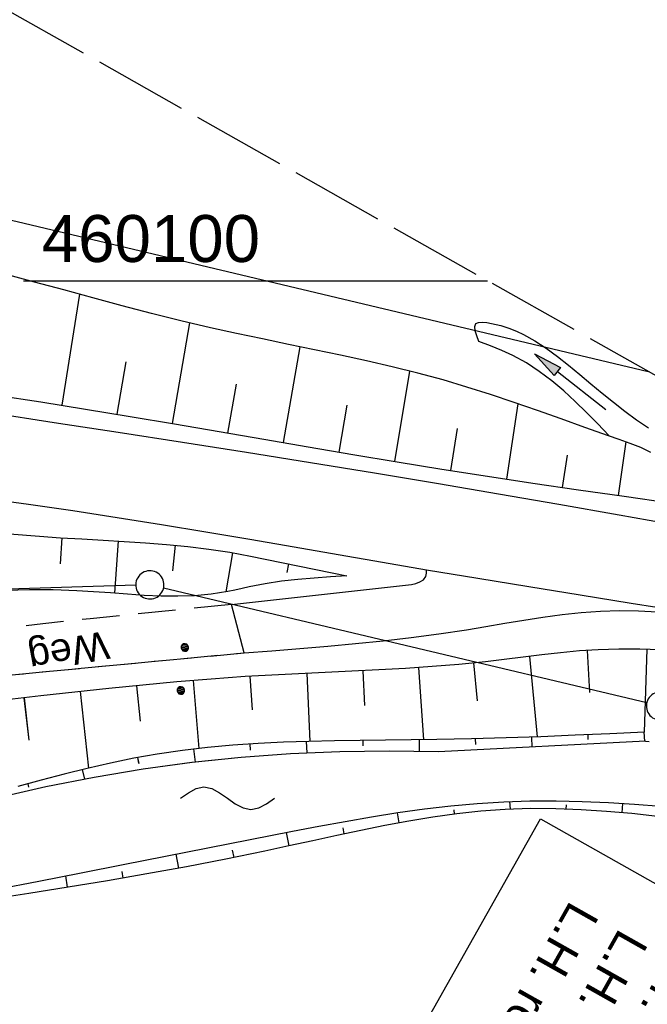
# Model space of a CAD drawing. Extents: x 509054 to 510017, y 459212 to 460305.
# Tile 61 of 63: x 509847 to 509880, y 460061 to 460114. Entities that reach past the tile are written whole.
import ezdxf

# ---------------------------------------------------------------- set-up
doc = ezdxf.new("R2010")
doc.units = 0
doc.header["$LTSCALE"] = 10
doc.header["$MEASUREMENT"] = 0
for name, pattern in [('AUSGEZOGEN', [0]), ('LT00', [0]), ('LT11', [0.3, 0.2, -0.1]), ('LT14', [0.6, 0.5, -0.1]), ('PUNKTX2_STR', [0.6, 0.1, -0.5])]:
    doc.linetypes.add(name, pattern=pattern)
doc.layers.get('0').update_dxf_attribs({"linetype": 'LT00'})
for name, color, linetype in [('--EK_FBR', 1, 'LT00'), ('--WASSER_GRENZE', 180, 'PUNKTX2_STR'), ('--WASSER_NUTZUNG', 180, 'Continuous'), ('BW_TEXT_A', 20, 'AUSGEZOGEN'), ('DFK_GZPKT', 250, 'LT00'), ('DFK_KATASTER', 250, 'LT00'), ('DFK_NUTZUNG', 250, 'LT00'), ('FELDWEG_TEXT', 250, 'Continuous'), ('PFEIL', 140, 'AUSGEZOGEN'), ('V109_AFBR_BAB', 250, 'LT00'), ('V109_BOESCH', 250, 'LT00'), ('V109_BOSCHUNG', 250, 'LT00'), ('V109_FELDWEG', 250, 'LT11'), ('V109_GRABEN', 250, 'LT00'), ('V110_AFBR_BAB', 250, 'LT00'), ('V110_BOESCH', 250, 'LT00'), ('V110_BOSCHUNG', 250, 'LT00'), ('V110_FELDWEG', 250, 'LT11'), ('V110_GRABEN', 250, 'LT00'), ('V110_RASTER', 250, 'LT00')]:
    doc.layers.add(name, color=color, linetype=linetype)
doc.layers.add('-BLATT_110-RAND', color=7, linetype='LT14', plot=False)
doc.styles.add('Beschrift', font='ARIAL.TTF')
doc.styles.get("Standard").update_dxf_attribs({"font": 'ARIAL.TTF'})

# ---------------------------------------------------------------- blocks, each defined once
blk = doc.blocks.new('SYMB7010')
at = {"color": 0, "linetype": 'ByBlock'}
for points in [[(-0.031408, 0.499213), (-0.093728, 0.49134), (-0.15457, 0.475719), (-0.212975, 0.452595), (-0.268021, 0.422333), (-0.31884, 0.385411), (-0.36463, 0.342411), (-0.40467, 0.29401), (-0.438329, 0.240973), (-0.465074, 0.184136), (-0.484486, 0.124395), (-0.496256, 0.062692), (-0.5002, 0)], [(0.5002, 0), (0.496256, 0.062692), (0.484485, 0.124395), (0.465074, 0.184136), (0.438329, 0.240973), (0.40467, 0.29401), (0.36463, 0.342411), (0.31884, 0.385411), (0.268021, 0.422333), (0.212975, 0.452595), (0.15457, 0.475719), (0.093728, 0.49134), (0.031408, 0.499213), (-0.031408, 0.499213)], [(-0.5002, 0), (-0.496256, -0.062692), (-0.484486, -0.124395), (-0.465075, -0.184136), (-0.438329, -0.240973), (-0.404671, -0.29401), (-0.36463, -0.342411), (-0.31884, -0.385411), (-0.268021, -0.422333), (-0.212975, -0.452595), (-0.154571, -0.475719), (-0.093728, -0.49134), (-0.031408, -0.499213), (0.031408, -0.499213)], [(0.031408, -0.499213), (0.093728, -0.491341), (0.15457, -0.475719), (0.212975, -0.452595), (0.268021, -0.422333), (0.31884, -0.385411), (0.36463, -0.342411), (0.404671, -0.294011), (0.438329, -0.240974), (0.465075, -0.184136), (0.484486, -0.124395), (0.496256, -0.062692), (0.500201, 0)]]:
    blk.add_lwpolyline(points, dxfattribs=at)
blk = doc.blocks.new('SYMB7112')
at = {"color": 0, "linetype": 'ByBlock'}
for p, q in [((-0.13, 0.012919), (-0.13, -0.012919)), ((-0.125, -0.017105), (-0.125, 0.017105)), ((-0.12, 0.019164), (-0.12, -0.019164)), ((-0.115, -0.019796), (-0.115, 0.019796)), ((-0.11, 0.019164), (-0.11, -0.019164)), ((-0.105, -0.017105), (-0.105, 0.017105)), ((-0.1, 0.012919), (-0.1, -0.012919)), ((-0.095, -0.000126), (-0.095, 0.000146)), ((0.1, 0.012919), (0.1, -0.012919)), ((0.105, -0.017105), (0.105, 0.017105)), ((0.11, 0.019164), (0.11, -0.019164)), ((0.115, -0.019796), (0.115, 0.019796)), ((0.12, 0.019164), (0.12, -0.019164)), ((0.125, -0.017105), (0.125, 0.017105)), ((0.13, 0.012919), (0.13, -0.012919)), ((0.135, -0.000126), (0.135, 0.000146))]:
    blk.add_line(p, q, dxfattribs=at)
for points in [[(-0.095, 0), (-0.096981, 0.008678), (-0.10253, 0.015637), (-0.11055, 0.019499), (-0.11945, 0.019499), (-0.12747, 0.015637), (-0.133019, 0.008678), (-0.135, 0)], [(-0.135, 0), (-0.133019, -0.008678), (-0.12747, -0.015637), (-0.11945, -0.019499), (-0.11055, -0.019499), (-0.10253, -0.015637), (-0.096981, -0.008678), (-0.095, 0)], [(0.135, 0), (0.133019, 0.008678), (0.12747, 0.015637), (0.11945, 0.019499), (0.11055, 0.019499), (0.10253, 0.015637), (0.096981, 0.008678), (0.095, 0)], [(0.095, 0), (0.096981, -0.008678), (0.10253, -0.015637), (0.11055, -0.019499), (0.11945, -0.019499), (0.12747, -0.015637), (0.133019, -0.008678), (0.135, 0)]]:
    blk.add_lwpolyline(points, dxfattribs=at)
blk = doc.blocks.new('SYMB7251')
at = {"color": 0, "linetype": 'ByBlock'}
for points in [[(-0.25, 0), (-0.208333, 0.028889), (-0.166667, 0.051111), (-0.125, 0.06), (-0.083333, 0.051111), (-0.041667, 0.028889), (0, 0)], [(0, 0), (0.041667, -0.028889), (0.083333, -0.051111), (0.125, -0.06), (0.166667, -0.051111), (0.208333, -0.028889), (0.25, 0)]]:
    blk.add_lwpolyline(points, dxfattribs=at)
blk = doc.blocks.new('Pfreil3')
at = {"layer": 'PFEIL'}
blk.add_hatch(color=256, dxfattribs=at).paths.add_polyline_path([(-1.549, 0.273), (-1.549, -0.273), (0, 0)])
for p, q in [((-1.549, 0), (-4.831, 0)), ((-1.549, -0.273), (-1.549, 0.273)), ((-1.549, 0.273), (0, 0)), ((0, 0), (-1.549, -0.273))]:
    blk.add_line(p, q, dxfattribs=at)

msp = doc.modelspace()

# ---------------------------------------------------------------- linework, layer by layer
at = {"layer": '--EK_FBR'}
for points in [[(509881.88, 460086.951), (509878.675, 460087.519), (509875.469, 460088.082), (509872.262, 460088.638), (509869.053, 460089.184), (509865.646, 460089.75), (509862.237, 460090.305), (509858.826, 460090.849), (509855.414, 460091.384), (509852, 460091.913), (509848.585, 460092.437), (509845.169, 460092.958)], [(509881.88, 460086.951), (509878.675, 460087.519), (509875.469, 460088.082), (509872.262, 460088.638), (509869.053, 460089.184), (509865.646, 460089.75), (509862.237, 460090.305), (509858.826, 460090.849), (509855.414, 460091.384), (509852, 460091.913), (509848.585, 460092.437), (509845.169, 460092.958)], [(509822.081, 460090.342), (509824.153, 460090.24), (509826.225, 460090.13), (509828.296, 460090.01), (509830.366, 460089.875), (509833.997, 460089.597), (509837.623, 460089.263), (509841.243, 460088.873), (509844.857, 460088.427), (509847.222, 460088.104), (509849.584, 460087.759), (509851.943, 460087.395), (509854.3, 460087.017), (509856.655, 460086.627), (509859.009, 460086.228), (509861.362, 460085.824), (509863.715, 460085.417), (509866.068, 460085.012), (509868.422, 460084.611), (509871.147, 460084.156), (509873.872, 460083.709), (509876.599, 460083.268), (509879.327, 460082.833), (509882.055, 460082.401)], [(509822.081, 460090.342), (509824.153, 460090.24), (509826.225, 460090.13), (509828.296, 460090.01), (509830.366, 460089.875), (509833.997, 460089.597), (509837.623, 460089.263), (509841.243, 460088.873), (509844.857, 460088.427), (509847.222, 460088.104), (509849.584, 460087.759), (509851.943, 460087.395), (509854.3, 460087.017), (509856.655, 460086.627), (509859.009, 460086.228), (509861.362, 460085.824), (509863.715, 460085.417), (509866.068, 460085.012), (509868.422, 460084.611), (509871.147, 460084.156), (509873.872, 460083.709), (509876.599, 460083.268), (509879.327, 460082.833), (509882.055, 460082.401)], [(509858.701, 460080.182), (509858.031, 460082.749), (509867.624, 460083.829), (509867.847, 460083.872), (509868.067, 460083.955), (509868.253, 460084.078), (509868.376, 460084.244), (509868.417, 460084.42), (509868.422, 460084.611)], [(509858.701, 460080.182), (509860.186, 460080.295), (509861.67, 460080.412), (509863.154, 460080.536), (509864.637, 460080.673), (509866.118, 460080.824), (509867.599, 460080.995), (509869.077, 460081.19), (509870.554, 460081.411), (509871.572, 460081.58), (509872.589, 460081.755), (509873.606, 460081.927), (509874.623, 460082.086), (509875.641, 460082.225), (509876.66, 460082.334), (509877.68, 460082.404), (509878.691, 460082.429), (509879.704, 460082.414), (509880.718, 460082.365), (509881.733, 460082.29), (509882.749, 460082.195), (509883.766, 460082.086), (509884.783, 460081.971)]]:
    msp.add_lwpolyline(points, dxfattribs=at)
at = {"layer": '--WASSER_GRENZE', "ltscale": 0.2}
msp.add_line((509880.09, 460075.484), (509901.44, 460072.27), dxfattribs=at)
at = {"layer": '-BLATT_110-RAND'}
msp.add_lwpolyline([(509508.658, 460304.606), (509054.467, 459498.793), (509563.218, 459212.038), (510017.409, 460017.852), (509508.658, 460304.606)], dxfattribs=at)
at = {"layer": 'DFK_KATASTER'}
for p, q in [((509835.86, 460105.716), (509880.235, 460095.169)), ((509852.931, 460083.778), (509800.27, 460082.232)), ((509880.151, 460077.522), (509854.41, 460083.626))]:
    msp.add_line(p, q, dxfattribs=at)
at = {"layer": 'V109_AFBR_BAB'}
for points in [[(509881.88, 460086.951), (509878.675, 460087.519), (509875.469, 460088.082), (509872.262, 460088.638), (509869.053, 460089.184), (509865.646, 460089.75), (509862.237, 460090.305), (509858.826, 460090.849), (509855.414, 460091.384), (509852, 460091.913), (509848.585, 460092.437), (509845.169, 460092.958)], [(509822.081, 460090.342), (509824.153, 460090.24), (509826.225, 460090.13), (509828.296, 460090.01), (509830.366, 460089.875), (509833.997, 460089.597), (509837.623, 460089.263), (509841.243, 460088.873), (509844.857, 460088.427), (509847.222, 460088.104), (509849.584, 460087.759), (509851.943, 460087.395), (509854.3, 460087.017), (509856.655, 460086.627), (509859.009, 460086.228), (509861.362, 460085.824), (509863.715, 460085.417), (509866.068, 460085.012), (509868.422, 460084.611), (509871.147, 460084.156), (509873.872, 460083.709), (509876.599, 460083.268), (509879.327, 460082.833), (509882.055, 460082.401)], [(509858.701, 460080.182), (509858.03, 460082.749), (509867.624, 460083.829), (509867.847, 460083.872), (509868.067, 460083.955), (509868.253, 460084.078), (509868.376, 460084.245), (509868.417, 460084.42), (509868.422, 460084.611)], [(509858.701, 460080.182), (509860.186, 460080.295), (509861.67, 460080.412), (509863.154, 460080.536), (509864.637, 460080.673), (509866.118, 460080.824), (509867.599, 460080.995), (509869.077, 460081.19), (509870.554, 460081.411), (509871.572, 460081.58), (509872.589, 460081.755), (509873.606, 460081.927), (509874.623, 460082.086), (509875.641, 460082.225), (509876.659, 460082.334), (509877.68, 460082.404), (509878.691, 460082.429), (509879.704, 460082.414), (509880.718, 460082.365), (509881.733, 460082.29), (509882.749, 460082.195), (509883.766, 460082.086), (509884.783, 460081.971)]]:
    msp.add_lwpolyline(points, dxfattribs=at)
at = {"layer": 'V109_BOESCH'}
for points in [[(509880.376, 460090.856), (509879.829, 460091.111), (509879.265, 460091.338), (509878.689, 460091.548), (509878.109, 460091.749), (509876.845, 460092.193), (509875.588, 460092.639), (509874.335, 460093.082), (509873.084, 460093.517), (509871.831, 460093.938), (509870.574, 460094.339), (509869.31, 460094.715), (509867.954, 460095.084), (509866.589, 460095.424), (509865.216, 460095.74), (509863.836, 460096.04), (509862.453, 460096.33), (509861.067, 460096.614), (509859.68, 460096.9), (509858.294, 460097.194), (509856.91, 460097.501), (509855.339, 460097.872), (509853.773, 460098.264), (509852.21, 460098.671), (509850.65, 460099.088), (509849.093, 460099.511), (509847.536, 460099.934), (509845.98, 460100.353)], [(509845.493, 460093.91), (509847.874, 460093.545), (509850.251, 460093.166), (509852.627, 460092.774), (509855, 460092.373), (509857.373, 460091.967), (509859.745, 460091.558), (509862.117, 460091.151), (509864.489, 460090.748), (509866.863, 460090.353), (509869.239, 460089.969), (509871.663, 460089.591), (509874.089, 460089.226), (509876.517, 460088.87), (509878.946, 460088.522), (509881.375, 460088.179)], [(509846.208, 460086.517), (509847.797, 460086.389), (509848.927, 460086.314), (509850.058, 460086.249), (509851.189, 460086.186), (509852.319, 460086.12), (509853.449, 460086.045), (509854.576, 460085.956), (509855.699, 460085.846), (509856.819, 460085.709), (509857.934, 460085.54), (509859.044, 460085.333), (509864.171, 460084.275)], [(509864.171, 460084.275), (509863.299, 460084.222), (509862.427, 460084.162), (509861.559, 460084.087), (509860.693, 460083.99), (509859.833, 460083.862), (509858.978, 460083.698), (509858.594, 460083.611), (509858.211, 460083.522), (509857.827, 460083.44), (509856.949, 460083.3), (509856.066, 460083.22), (509855.176, 460083.192), (509854.283, 460083.203), (509853.386, 460083.243), (509852.486, 460083.303), (509851.586, 460083.371), (509850.684, 460083.438), (509849.784, 460083.492), (509848.528, 460083.534), (509847.274, 460083.536), (509846.023, 460083.505)], [(509880.887, 460080.343), (509879.778, 460080.377), (509878.671, 460080.38), (509877.565, 460080.346), (509876.563, 460080.279), (509875.562, 460080.186), (509874.561, 460080.073), (509873.561, 460079.95), (509872.56, 460079.825), (509871.558, 460079.708), (509870.139, 460079.565), (509868.718, 460079.449), (509867.296, 460079.353), (509865.873, 460079.272), (509864.449, 460079.201), (509863.025, 460079.136), (509861.601, 460079.069), (509860.178, 460078.997), (509858.755, 460078.914), (509856.939, 460078.786), (509855.124, 460078.635), (509853.311, 460078.465), (509851.499, 460078.281), (509849.687, 460078.086), (509847.876, 460077.885), (509846.066, 460077.681)]]:
    msp.add_lwpolyline(points, dxfattribs=at)
at = {"layer": 'V109_BOSCHUNG'}
for p, q in [((509849.008, 460093.366), (509849.949, 460099.279)), ((509854.896, 460092.391), (509855.81, 460097.758)), ((509860.799, 460091.377), (509861.689, 460096.487)), ((509851.948, 460092.886), (509852.415, 460095.69)), ((509866.736, 460090.374), (509867.535, 460095.191)), ((509857.843, 460091.886), (509858.296, 460094.491)), ((509863.766, 460090.87), (509864.192, 460093.371)), ((509872.692, 460089.435), (509873.305, 460093.441)), ((509869.717, 460089.894), (509870.07, 460092.139)), ((509878.645, 460088.565), (509879.054, 460091.416)), ((509875.668, 460088.994), (509875.924, 460090.711)), ((509848.998, 460086.31), (509848.898, 460084.919)), ((509851.993, 460086.139), (509851.792, 460083.356)), ((509855.034, 460085.913), (509854.885, 460084.553)), ((509858.08, 460085.515), (509857.736, 460083.423)), ((509861.066, 460084.916), (509860.974, 460084.464)), ((509864.009, 460084.308), (509864, 460084.265)), ((509876.982, 460080.311), (509877.096, 460078.069)), ((509880.153, 460080.369), (509880.015, 460075.953)), ((509870.918, 460079.64), (509871.116, 460077.625)), ((509873.905, 460079.993), (509874.309, 460075.708)), ((509865.025, 460079.229), (509865.123, 460077.372)), ((509867.984, 460079.397), (509868.256, 460075.547)), ((509855.99, 460078.709), (509856.285, 460075.093)), ((509859.016, 460078.93), (509859.127, 460077.136)), ((509862.037, 460079.09), (509862.211, 460075.465)), ((509849.969, 460078.117), (509850.417, 460074.04)), ((509852.969, 460078.431), (509853.158, 460076.548)), ((509846.977, 460077.784), (509847.235, 460075.536)), ((509862.016, 460075.46), (509862.035, 460074.848)), ((509865.021, 460075.513), (509865.024, 460075.227)), ((509868.02, 460075.544), (509868.027, 460074.93)), ((509871.016, 460075.601), (509871.023, 460075.304)), ((509874.01, 460075.696), (509874.03, 460075.165)), ((509877.006, 460075.818), (509877.017, 460075.57)), ((509880.003, 460075.952), (509880.024, 460075.48)), ((509856.005, 460075.06), (509856.09, 460074.354)), ((509859.01, 460075.327), (509859.032, 460074.99)), ((509853.028, 460074.604), (509853.085, 460074.279)), ((509850.083, 460073.959), (509850.2, 460073.452)), ((509847.173, 460073.203), (509847.22, 460073.024)), ((509869.918, 460071.594), (509869.891, 460071.821)), ((509872.886, 460071.854), (509872.865, 460072.266)), ((509875.863, 460071.861), (509875.868, 460072.077)), ((509878.837, 460071.666), (509878.88, 460072.164)), ((509866.97, 460071.129), (509866.875, 460071.665)), ((509864.037, 460070.538), (509863.972, 460070.854)), ((509861.109, 460069.896), (509860.955, 460070.618)), ((509855.218, 460068.707), (509855.078, 460069.464)), ((509858.169, 460069.276), (509858.092, 460069.661)), ((509849.298, 460067.691), (509849.198, 460068.299)), ((509852.26, 460068.182), (509852.2, 460068.531))]:
    msp.add_line(p, q, dxfattribs=at)
at = {"layer": 'V109_FELDWEG', "flags": 128}
for points in [[(509858.03, 460082.749), (509855.519, 460082.503), (509853.007, 460082.253), (509850.495, 460081.996), (509847.984, 460081.727), (509845.474, 460081.443), (509843.625, 460081.224), (509841.777, 460080.999), (509839.928, 460080.774), (509838.08, 460080.554), (509836.231, 460080.344), (509834.382, 460080.149), (509832.532, 460079.973), (509830.682, 460079.822), (509828.831, 460079.701), (509827.09, 460079.617), (509825.348, 460079.559), (509823.605, 460079.522), (509821.86, 460079.501), (509820.114, 460079.491), (509818.366, 460079.488), (509816.617, 460079.486), (509814.866, 460079.48), (509813.112, 460079.466), (509811.357, 460079.44), (509809.703, 460079.399), (509808.049, 460079.348), (509806.393, 460079.291), (509804.738, 460079.233), (509803.083, 460079.179), (509801.429, 460079.134), (509799.777, 460079.103), (509798.128, 460079.091), (509796.482, 460079.102), (509794.839, 460079.143), (509793.202, 460079.217), (509791.569, 460079.33), (509789.942, 460079.487), (509788.322, 460079.692), (509786.709, 460079.951), (509785.439, 460080.196), (509784.173, 460080.471), (509782.91, 460080.769), (509781.648, 460081.085), (509780.387, 460081.411), (509779.127, 460081.741), (509777.864, 460082.069), (509776.6, 460082.388), (509775.333, 460082.691), (509774.061, 460082.973), (509772.784, 460083.226), (509771.5, 460083.444), (509770.209, 460083.621), (509768.91, 460083.75), (509767.602, 460083.824), (509766.283, 460083.837), (509765.162, 460083.796), (509764.039, 460083.706), (509762.92, 460083.564), (509761.811, 460083.368), (509760.718, 460083.118), (509759.646, 460082.811), (509758.602, 460082.446), (509757.591, 460082.021), (509756.62, 460081.534), (509755.695, 460080.983), (509754.761, 460080.325), (509753.882, 460079.598), (509753.052, 460078.809), (509752.267, 460077.965), (509751.523, 460077.071), (509750.814, 460076.135), (509750.136, 460075.162), (509749.484, 460074.159), (509748.854, 460073.131), (509748.24, 460072.086), (509747.64, 460071.029), (509747.047, 460069.967), (509746.457, 460068.906), (509745.865, 460067.853), (509744.995, 460066.343), (509744.113, 460064.858), (509743.221, 460063.393), (509742.322, 460061.946), (509741.416, 460060.512), (509740.506, 460059.087), (509739.593, 460057.667), (509738.679, 460056.248), (509737.766, 460054.826), (509736.306, 460052.534), (509734.852, 460050.228), (509733.403, 460047.91), (509732.082, 460045.785)], [(509733.937, 460044.659), (509735.311, 460046.781), (509736.733, 460048.971), (509738.152, 460051.157), (509739.564, 460053.337), (509740.607, 460054.956), (509741.644, 460056.576), (509742.673, 460058.203), (509743.692, 460059.84), (509744.702, 460061.492), (509745.7, 460063.164), (509746.687, 460064.859), (509747.66, 460066.582), (509748.232, 460067.621), (509748.805, 460068.665), (509749.383, 460069.708), (509749.97, 460070.743), (509750.573, 460071.765), (509751.196, 460072.766), (509751.843, 460073.741), (509752.521, 460074.683), (509753.234, 460075.585), (509753.987, 460076.443), (509754.786, 460077.248), (509755.634, 460077.995), (509756.538, 460078.677), (509757.501, 460079.29), (509758.516, 460079.833), (509759.576, 460080.308), (509760.674, 460080.714), (509761.802, 460081.053), (509762.953, 460081.327), (509764.118, 460081.536), (509765.291, 460081.681), (509766.463, 460081.763), (509767.754, 460081.784), (509769.035, 460081.735), (509770.309, 460081.626), (509771.576, 460081.462), (509772.837, 460081.251), (509774.092, 460080.999), (509775.343, 460080.716), (509776.591, 460080.406), (509777.836, 460080.078), (509779.079, 460079.738), (509780.322, 460079.394), (509781.565, 460079.053), (509782.808, 460078.722), (509784.054, 460078.408), (509785.302, 460078.118), (509786.554, 460077.86), (509788.148, 460077.585), (509789.749, 460077.368), (509791.356, 460077.202), (509792.968, 460077.082), (509794.585, 460077.004), (509796.207, 460076.963), (509797.832, 460076.953), (509799.46, 460076.969), (509801.09, 460077.005), (509802.722, 460077.058), (509804.355, 460077.121), (509805.988, 460077.191), (509807.622, 460077.26), (509809.254, 460077.325), (509810.885, 460077.38), (509812.755, 460077.427), (509814.622, 460077.458), (509816.488, 460077.478), (509818.351, 460077.492), (509820.212, 460077.504), (509822.073, 460077.518), (509823.932, 460077.538), (509825.79, 460077.569), (509827.648, 460077.616), (509829.505, 460077.682), (509831.527, 460077.779), (509833.548, 460077.902), (509835.569, 460078.045), (509837.59, 460078.206), (509839.61, 460078.38), (509841.63, 460078.565), (509843.65, 460078.755), (509845.669, 460078.949), (509850.015, 460079.363), (509854.359, 460079.773), (509858.701, 460080.182)]]:
    msp.add_lwpolyline(points, dxfattribs=at)
at = {"layer": 'V109_GRABEN'}
for points in [[(509871.214, 460096.766), (509871.1, 460097.062), (509871.015, 460097.334), (509870.989, 460097.56), (509871.053, 460097.716), (509871.194, 460097.782), (509871.396, 460097.795), (509871.634, 460097.771), (509871.882, 460097.727), (509872.375, 460097.612), (509872.81, 460097.476), (509873.205, 460097.32), (509873.579, 460097.142), (509874.192, 460096.798), (509874.797, 460096.404), (509875.396, 460095.969), (509875.99, 460095.503), (509876.584, 460095.016), (509877.177, 460094.518), (509877.773, 460094.019), (509878.373, 460093.528), (509878.981, 460093.055), (509879.61, 460092.598), (509880.247, 460092.164)], [(509878.137, 460091.759), (509877.546, 460092.374), (509876.95, 460092.981), (509876.345, 460093.572), (509875.726, 460094.14), (509875.088, 460094.676), (509874.427, 460095.174), (509873.737, 460095.625), (509873.015, 460096.022), (509872.427, 460096.291), (509871.825, 460096.535), (509871.214, 460096.766)], [(509880.09, 460075.483), (509869.057, 460074.903), (509866.427, 460074.95), (509863.796, 460074.916), (509861.167, 460074.802), (509858.543, 460074.609), (509855.926, 460074.335), (509853.319, 460073.982), (509850.724, 460073.549), (509848.143, 460073.038), (509845.579, 460072.449), (509843.034, 460071.781), (509840.51, 460071.036), (509838.026, 460070.462), (509835.527, 460069.959), (509833.014, 460069.528), (509830.489, 460069.171), (509827.956, 460068.887), (509825.415, 460068.676), (509822.869, 460068.539)], [(509880.024, 460075.953), (509878.183, 460075.87), (509876.342, 460075.789), (509874.5, 460075.715), (509872.656, 460075.649), (509870.81, 460075.596), (509868.96, 460075.557), (509867.601, 460075.539), (509866.24, 460075.526), (509864.879, 460075.512), (509863.518, 460075.493), (509862.159, 460075.463), (509860.802, 460075.419), (509859.448, 460075.354), (509858.098, 460075.264), (509856.752, 460075.143), (509855.412, 460074.987), (509854.078, 460074.791), (509852.831, 460074.567), (509851.589, 460074.309), (509850.351, 460074.024), (509849.116, 460073.717), (509847.884, 460073.394), (509846.652, 460073.062)], [(509845.524, 460067.592), (509847.772, 460068.022), (509850.019, 460068.461), (509852.266, 460068.905), (509854.515, 460069.352), (509856.765, 460069.799), (509859.017, 460070.242), (509861.274, 460070.68), (509862.676, 460070.945), (509864.08, 460071.202), (509865.486, 460071.445), (509866.893, 460071.668), (509868.303, 460071.865), (509869.714, 460072.032), (509871.126, 460072.163), (509872.541, 460072.253), (509873.931, 460072.297), (509875.323, 460072.301), (509876.715, 460072.27), (509878.11, 460072.209), (509879.505, 460072.123), (509880.9, 460072.017)], [(509880.719, 460071.47), (509879.362, 460071.616), (509878.007, 460071.737), (509876.654, 460071.826), (509875.302, 460071.878), (509873.953, 460071.885), (509872.606, 460071.841), (509871.321, 460071.748), (509870.038, 460071.61), (509868.756, 460071.432), (509867.477, 460071.221), (509866.199, 460070.983), (509864.921, 460070.725), (509863.644, 460070.453), (509862.368, 460070.173), (509861.091, 460069.892), (509859.815, 460069.616), (509857.721, 460069.186), (509855.626, 460068.783), (509853.529, 460068.402), (509851.432, 460068.042), (509849.333, 460067.697), (509847.234, 460067.364), (509845.134, 460067.04)]]:
    msp.add_lwpolyline(points, dxfattribs=at)
at = {"layer": 'V110_AFBR_BAB'}
for points in [[(509881.88, 460086.951), (509878.675, 460087.519), (509875.469, 460088.082), (509872.262, 460088.638), (509869.053, 460089.184), (509865.646, 460089.75), (509862.237, 460090.305), (509858.826, 460090.849), (509855.414, 460091.384), (509852, 460091.913), (509848.585, 460092.437), (509845.169, 460092.958)], [(509822.081, 460090.342), (509824.153, 460090.24), (509826.225, 460090.13), (509828.296, 460090.01), (509830.366, 460089.875), (509833.997, 460089.597), (509837.623, 460089.263), (509841.243, 460088.873), (509844.857, 460088.427), (509847.222, 460088.104), (509849.584, 460087.759), (509851.943, 460087.395), (509854.3, 460087.017), (509856.655, 460086.627), (509859.009, 460086.228), (509861.362, 460085.824), (509863.715, 460085.417), (509866.068, 460085.012), (509868.422, 460084.611), (509871.147, 460084.156), (509873.872, 460083.709), (509876.599, 460083.268), (509879.327, 460082.833), (509882.055, 460082.401)], [(509858.701, 460080.182), (509858.031, 460082.749), (509867.624, 460083.829), (509867.847, 460083.872), (509868.067, 460083.955), (509868.253, 460084.078), (509868.376, 460084.244), (509868.417, 460084.42), (509868.422, 460084.611)], [(509858.701, 460080.182), (509860.186, 460080.295), (509861.67, 460080.412), (509863.154, 460080.536), (509864.637, 460080.673), (509866.118, 460080.824), (509867.599, 460080.995), (509869.077, 460081.19), (509870.554, 460081.411), (509871.572, 460081.58), (509872.589, 460081.755), (509873.606, 460081.927), (509874.623, 460082.086), (509875.641, 460082.225), (509876.66, 460082.334), (509877.68, 460082.404), (509878.691, 460082.429), (509879.704, 460082.414), (509880.718, 460082.365), (509881.733, 460082.29), (509882.749, 460082.195), (509883.766, 460082.086), (509884.783, 460081.971)]]:
    msp.add_lwpolyline(points, dxfattribs=at)
at = {"layer": 'V110_BOESCH'}
for points in [[(509880.376, 460090.856), (509879.829, 460091.111), (509879.265, 460091.338), (509878.689, 460091.548), (509878.109, 460091.749), (509876.845, 460092.193), (509875.588, 460092.639), (509874.335, 460093.082), (509873.084, 460093.517), (509871.831, 460093.938), (509870.574, 460094.339), (509869.31, 460094.715), (509867.954, 460095.084), (509866.589, 460095.424), (509865.216, 460095.74), (509863.836, 460096.04), (509862.453, 460096.33), (509861.067, 460096.614), (509859.68, 460096.9), (509858.294, 460097.194), (509856.91, 460097.501), (509855.339, 460097.872), (509853.773, 460098.264), (509852.21, 460098.671), (509850.65, 460099.088), (509849.093, 460099.511), (509847.536, 460099.934), (509845.98, 460100.353)], [(509845.493, 460093.91), (509847.874, 460093.545), (509850.251, 460093.166), (509852.627, 460092.774), (509855, 460092.373), (509857.373, 460091.967), (509859.745, 460091.558), (509862.117, 460091.151), (509864.489, 460090.748), (509866.863, 460090.353), (509869.239, 460089.969), (509871.663, 460089.591), (509874.089, 460089.226), (509876.517, 460088.87), (509878.946, 460088.522), (509881.375, 460088.179)], [(509846.208, 460086.517), (509847.797, 460086.389), (509848.927, 460086.314), (509850.058, 460086.249), (509851.189, 460086.186), (509852.319, 460086.12), (509853.449, 460086.045), (509854.576, 460085.956), (509855.7, 460085.846), (509856.819, 460085.709), (509857.935, 460085.54), (509859.044, 460085.333), (509864.171, 460084.275)], [(509864.171, 460084.275), (509863.299, 460084.222), (509862.427, 460084.162), (509861.559, 460084.087), (509860.693, 460083.99), (509859.833, 460083.862), (509858.978, 460083.698), (509858.594, 460083.611), (509858.211, 460083.522), (509857.827, 460083.44), (509856.949, 460083.3), (509856.066, 460083.22), (509855.177, 460083.192), (509854.283, 460083.203), (509853.386, 460083.243), (509852.487, 460083.303), (509851.586, 460083.371), (509850.684, 460083.438), (509849.784, 460083.492), (509848.528, 460083.533), (509847.274, 460083.536), (509846.023, 460083.505)], [(509880.887, 460080.343), (509879.778, 460080.377), (509878.671, 460080.38), (509877.565, 460080.346), (509876.563, 460080.279), (509875.562, 460080.186), (509874.561, 460080.073), (509873.561, 460079.95), (509872.56, 460079.825), (509871.558, 460079.708), (509870.139, 460079.565), (509868.718, 460079.449), (509867.296, 460079.353), (509865.873, 460079.272), (509864.449, 460079.201), (509863.025, 460079.136), (509861.601, 460079.069), (509860.178, 460078.997), (509858.755, 460078.914), (509856.939, 460078.786), (509855.124, 460078.635), (509853.311, 460078.465), (509851.499, 460078.281), (509849.687, 460078.086), (509847.876, 460077.885), (509846.066, 460077.681)]]:
    msp.add_lwpolyline(points, dxfattribs=at)
at = {"layer": 'V110_BOSCHUNG'}
for p, q in [((509849.008, 460093.366), (509849.949, 460099.279)), ((509854.896, 460092.391), (509855.81, 460097.758)), ((509860.799, 460091.377), (509861.689, 460096.487)), ((509851.948, 460092.886), (509852.415, 460095.69)), ((509866.736, 460090.374), (509867.535, 460095.191)), ((509857.843, 460091.886), (509858.296, 460094.491)), ((509863.766, 460090.87), (509864.192, 460093.371)), ((509872.692, 460089.435), (509873.305, 460093.441)), ((509869.717, 460089.894), (509870.07, 460092.139)), ((509878.645, 460088.565), (509879.054, 460091.416)), ((509875.668, 460088.994), (509875.924, 460090.711)), ((509848.998, 460086.31), (509848.898, 460084.919)), ((509851.993, 460086.139), (509851.792, 460083.356)), ((509855.034, 460085.913), (509854.885, 460084.553)), ((509858.08, 460085.515), (509857.736, 460083.423)), ((509861.066, 460084.916), (509860.974, 460084.464)), ((509864.009, 460084.308), (509864, 460084.265)), ((509876.982, 460080.311), (509877.097, 460078.069)), ((509880.153, 460080.369), (509880.015, 460075.953)), ((509870.918, 460079.64), (509871.116, 460077.625)), ((509873.905, 460079.993), (509874.309, 460075.708)), ((509865.025, 460079.229), (509865.123, 460077.372)), ((509867.984, 460079.397), (509868.256, 460075.547)), ((509855.991, 460078.709), (509856.285, 460075.093)), ((509859.016, 460078.93), (509859.127, 460077.136)), ((509862.037, 460079.09), (509862.211, 460075.465)), ((509849.969, 460078.117), (509850.417, 460074.04)), ((509852.969, 460078.431), (509853.159, 460076.548)), ((509846.978, 460077.784), (509847.236, 460075.536)), ((509862.016, 460075.459), (509862.035, 460074.848)), ((509865.021, 460075.513), (509865.024, 460075.227)), ((509868.02, 460075.544), (509868.027, 460074.93)), ((509871.016, 460075.601), (509871.023, 460075.304)), ((509874.01, 460075.696), (509874.03, 460075.165)), ((509877.006, 460075.818), (509877.017, 460075.57)), ((509880.003, 460075.952), (509880.024, 460075.48)), ((509856.005, 460075.06), (509856.09, 460074.354)), ((509859.01, 460075.327), (509859.032, 460074.99)), ((509853.029, 460074.604), (509853.086, 460074.279)), ((509850.083, 460073.959), (509850.2, 460073.452)), ((509847.174, 460073.203), (509847.22, 460073.024)), ((509869.918, 460071.594), (509869.891, 460071.821)), ((509872.886, 460071.854), (509872.865, 460072.266)), ((509875.863, 460071.861), (509875.868, 460072.077)), ((509878.837, 460071.666), (509878.881, 460072.164)), ((509866.97, 460071.129), (509866.875, 460071.665)), ((509864.037, 460070.538), (509863.972, 460070.854)), ((509861.109, 460069.896), (509860.955, 460070.618)), ((509855.218, 460068.707), (509855.078, 460069.464)), ((509858.169, 460069.276), (509858.092, 460069.661)), ((509849.298, 460067.691), (509849.198, 460068.299)), ((509852.26, 460068.182), (509852.2, 460068.531))]:
    msp.add_line(p, q, dxfattribs=at)
at = {"layer": 'V110_FELDWEG', "flags": 128}
for points in [[(509858.031, 460082.749), (509855.519, 460082.503), (509853.007, 460082.253), (509850.495, 460081.996), (509847.984, 460081.727), (509845.474, 460081.443), (509843.625, 460081.224), (509841.777, 460080.999), (509839.928, 460080.774), (509838.08, 460080.554), (509836.231, 460080.344), (509834.382, 460080.149), (509832.532, 460079.973), (509830.682, 460079.822), (509828.831, 460079.701), (509827.09, 460079.617), (509825.348, 460079.559), (509823.605, 460079.522), (509821.86, 460079.501), (509820.114, 460079.491), (509818.366, 460079.488), (509816.617, 460079.486), (509814.866, 460079.48), (509813.112, 460079.466), (509811.357, 460079.439), (509809.703, 460079.399), (509808.049, 460079.348), (509806.393, 460079.291), (509804.738, 460079.233), (509803.083, 460079.179), (509801.429, 460079.134), (509799.777, 460079.103), (509798.128, 460079.091), (509796.482, 460079.102), (509794.84, 460079.143), (509793.202, 460079.217), (509791.569, 460079.33), (509789.942, 460079.487), (509788.322, 460079.692), (509786.709, 460079.951), (509785.439, 460080.196), (509784.173, 460080.471), (509782.91, 460080.769), (509781.648, 460081.085), (509780.387, 460081.411), (509779.127, 460081.741), (509777.864, 460082.069), (509776.6, 460082.388), (509775.333, 460082.691), (509774.061, 460082.973), (509772.784, 460083.226), (509771.5, 460083.444), (509770.209, 460083.621), (509768.91, 460083.75), (509767.602, 460083.824), (509766.283, 460083.837), (509765.162, 460083.796), (509764.039, 460083.706), (509762.92, 460083.564), (509761.811, 460083.368), (509760.718, 460083.118), (509759.646, 460082.811), (509758.602, 460082.446), (509757.591, 460082.021), (509756.62, 460081.534), (509755.695, 460080.983), (509754.762, 460080.325), (509753.882, 460079.598), (509753.052, 460078.809), (509752.267, 460077.965), (509751.523, 460077.071), (509750.814, 460076.135), (509750.136, 460075.162), (509749.484, 460074.159), (509748.854, 460073.131), (509748.241, 460072.086), (509747.64, 460071.029), (509747.047, 460069.967), (509746.457, 460068.906), (509745.865, 460067.853), (509744.995, 460066.343), (509744.113, 460064.858), (509743.221, 460063.393), (509742.322, 460061.946), (509741.416, 460060.512), (509740.506, 460059.087), (509739.593, 460057.667), (509738.679, 460056.248), (509737.766, 460054.826), (509736.306, 460052.534), (509734.852, 460050.228), (509733.403, 460047.91), (509731.958, 460045.585), (509730.516, 460043.255), (509729.077, 460040.923), (509727.214, 460037.904), (509725.353, 460034.887), (509723.491, 460031.874), (509721.625, 460028.866), (509719.754, 460025.862), (509717.875, 460022.864), (509715.986, 460019.871), (509714.086, 460016.885), (509712.727, 460014.765), (509711.364, 460012.648), (509709.999, 460010.531), (509708.636, 460008.413), (509707.277, 460006.291), (509705.926, 460004.166), (509704.584, 460002.034), (509703.256, 459999.895), (509701.943, 459997.747), (509700.649, 459995.589), (509699.376, 459993.418), (509698.128, 459991.234), (509696.957, 459989.129), (509695.809, 459987.012), (509694.68, 459984.884), (509693.567, 459982.748), (509692.467, 459980.603), (509691.377, 459978.454), (509690.294, 459976.3), (509689.215, 459974.143), (509688.138, 459971.986), (509687.059, 459969.829), (509685.976, 459967.675), (509684.884, 459965.526), (509683.094, 459962.053), (509681.279, 459958.595), (509679.439, 459955.15), (509677.578, 459951.716), (509675.697, 459948.294), (509673.798, 459944.881), (509671.883, 459941.477), (509669.954, 459938.081), (509668.014, 459934.691), (509666.063, 459931.306), (509664.105, 459927.926), (509662.141, 459924.549), (509660.172, 459921.175), (509658.202, 459917.802), (509656.233, 459914.428), (509653.041, 459908.955), (509649.855, 459903.48), (509646.673, 459898.004), (509643.493, 459892.525), (509640.317, 459887.046), (509637.141, 459881.566), (509633.967, 459876.085), (509619.14, 459850.612), (509618.753, 459849.638), (509618.374, 459848.666), (509618.009, 459847.7), (509617.667, 459846.741), (509617.356, 459845.791), (509617.082, 459844.854), (509616.853, 459843.932), (509616.677, 459843.027), (509616.561, 459842.142), (509616.513, 459841.278), (509616.54, 459840.44), (509616.65, 459839.628), (509616.85, 459838.846), (509617.173, 459838.039), (509617.6, 459837.268), (509618.123, 459836.53), (509618.734, 459835.824), (509619.422, 459835.148), (509620.18, 459834.501), (509620.999, 459833.881), (509621.87, 459833.285), (509622.784, 459832.714), (509623.732, 459832.163), (509624.705, 459831.633), (509625.695, 459831.121), (509626.693, 459830.626), (509627.69, 459830.146), (509629.388, 459829.348), (509631.059, 459828.587), (509632.705, 459827.856), (509634.329, 459827.154), (509635.932, 459826.476), (509637.518, 459825.818), (509639.088, 459825.178), (509640.645, 459824.55), (509642.191, 459823.932), (509643.727, 459823.319), (509645.257, 459822.709), (509646.782, 459822.097), (509648.306, 459821.479), (509649.829, 459820.853), (509651.354, 459820.213), (509653.414, 459819.328), (509655.481, 459818.417), (509657.557, 459817.485), (509659.639, 459816.535), (509661.729, 459815.572), (509663.825, 459814.6), (509665.928, 459813.623), (509668.037, 459812.645), (509670.151, 459811.67), (509672.272, 459810.703), (509674.398, 459809.747), (509676.528, 459808.808), (509679.373, 459807.587), (509682.227, 459806.404), (509685.091, 459805.262), (509687.965, 459804.164), (509690.849, 459803.111), (509693.745, 459802.107), (509696.654, 459801.154), (509699.574, 459800.255), (509702.508, 459799.413), (509705.456, 459798.63), (509707.632, 459798.093), (509709.815, 459797.585), (509712.005, 459797.104), (509714.2, 459796.646), (509716.401, 459796.207), (509718.607, 459795.784), (509720.818, 459795.373), (509723.031, 459794.97), (509725.248, 459794.573), (509727.468, 459794.177), (509729.689, 459793.78), (509731.912, 459793.377), (509734.135, 459792.965), (509736.359, 459792.54), (509738.582, 459792.099), (509740.805, 459791.639), (509743.025, 459791.155), (509745.244, 459790.645), (509746.946, 459790.234), (509748.647, 459789.81), (509750.346, 459789.379), (509752.044, 459788.945), (509753.742, 459788.513), (509755.439, 459788.088), (509757.136, 459787.676), (509758.833, 459787.281), (509760.53, 459786.909), (509762.228, 459786.564), (509763.926, 459786.252), (509765.625, 459785.977), (509767.325, 459785.745), (509769.027, 459785.561), (509770.729, 459785.429), (509772.434, 459785.355), (509774.184, 459785.342), (509775.936, 459785.392), (509777.689, 459785.498), (509779.443, 459785.657), (509781.198, 459785.864), (509782.953, 459786.114), (509784.708, 459786.404), (509786.463, 459786.728), (509788.217, 459787.083), (509789.97, 459787.463), (509791.722, 459787.865), (509793.472, 459788.283), (509795.221, 459788.714), (509796.967, 459789.152), (509798.71, 459789.594), (509800.45, 459790.034), (509803.329, 459790.755), (509806.199, 459791.461), (509809.063, 459792.157), (509811.922, 459792.844), (509814.777, 459793.525), (509817.629, 459794.201), (509820.48, 459794.875)], [(509819.991, 459797.379), (509817.162, 459796.603), (509814.33, 459795.827), (509811.495, 459795.053), (509808.654, 459794.28), (509805.804, 459793.511), (509802.945, 459792.744), (509800.074, 459791.981), (509798.267, 459791.506), (509796.455, 459791.037), (509794.638, 459790.578), (509792.818, 459790.135), (509790.994, 459789.712), (509789.168, 459789.313), (509787.339, 459788.943), (509785.509, 459788.606), (509783.678, 459788.306), (509781.846, 459788.049), (509780.015, 459787.839), (509778.184, 459787.681), (509776.354, 459787.578), (509774.526, 459787.535), (509772.7, 459787.557), (509771.013, 459787.638), (509769.327, 459787.773), (509767.644, 459787.958), (509765.962, 459788.189), (509764.282, 459788.46), (509762.603, 459788.766), (509760.925, 459789.103), (509759.247, 459789.466), (509757.57, 459789.851), (509755.893, 459790.252), (509754.216, 459790.665), (509752.538, 459791.085), (509750.86, 459791.508), (509749.181, 459791.927), (509747.501, 459792.34), (509745.82, 459792.741), (509743.49, 459793.27), (509741.158, 459793.771), (509738.824, 459794.248), (509736.488, 459794.704), (509734.153, 459795.145), (509731.817, 459795.573), (509729.483, 459795.993), (509727.15, 459796.409), (509724.819, 459796.825), (509722.492, 459797.245), (509720.167, 459797.672), (509717.847, 459798.111), (509715.532, 459798.566), (509713.223, 459799.04), (509710.919, 459799.538), (509708.623, 459800.064), (509706.333, 459800.621), (509703.07, 459801.479), (509699.822, 459802.408), (509696.59, 459803.405), (509693.374, 459804.467), (509690.173, 459805.592), (509686.986, 459806.777), (509683.814, 459808.02), (509680.655, 459809.318), (509677.509, 459810.669), (509675.533, 459811.546), (509673.562, 459812.439), (509671.596, 459813.344), (509669.636, 459814.258), (509667.68, 459815.177), (509665.73, 459816.096), (509663.786, 459817.012), (509661.846, 459817.921), (509659.912, 459818.819), (509657.984, 459819.703), (509656.06, 459820.569), (509654.143, 459821.412), (509652.231, 459822.229), (509650.718, 459822.857), (509649.207, 459823.471), (509647.695, 459824.073), (509646.18, 459824.67), (509644.66, 459825.263), (509643.134, 459825.859), (509641.598, 459826.46), (509640.051, 459827.07), (509638.491, 459827.695), (509636.916, 459828.338), (509635.323, 459829.002), (509633.71, 459829.693), (509632.076, 459830.414), (509630.419, 459831.169), (509628.735, 459831.963), (509627.786, 459832.424), (509626.837, 459832.9), (509625.898, 459833.392), (509624.979, 459833.902), (509624.088, 459834.433), (509623.234, 459834.985), (509622.428, 459835.561), (509621.679, 459836.161), (509620.995, 459836.789), (509620.386, 459837.445), (509619.861, 459838.13), (509619.43, 459838.848), (509619.102, 459839.599), (509618.887, 459840.366), (509618.772, 459841.163), (509618.749, 459841.988), (509618.811, 459842.837), (509618.95, 459843.707), (509619.159, 459844.596), (509619.431, 459845.5), (509619.758, 459846.415), (509620.132, 459847.34), (509620.547, 459848.271), (509620.995, 459849.204), (509621.468, 459850.137), (509621.958, 459851.067), (509622.46, 459851.991), (509622.965, 459852.905), (509623.951, 459854.674), (509624.921, 459856.397), (509625.878, 459858.08), (509626.821, 459859.727), (509627.753, 459861.34), (509628.674, 459862.924), (509629.587, 459864.484), (509630.491, 459866.022), (509631.389, 459867.544), (509632.282, 459869.052), (509633.171, 459870.552), (509634.057, 459872.046), (509634.942, 459873.54), (509635.826, 459875.036), (509636.712, 459876.539), (509638.201, 459879.082), (509639.697, 459881.653), (509641.199, 459884.249), (509642.707, 459886.866), (509644.22, 459889.503), (509645.738, 459892.157), (509647.261, 459894.824), (509648.788, 459897.501), (509650.319, 459900.187), (509651.853, 459902.878), (509653.391, 459905.57), (509654.932, 459908.263), (509656.476, 459910.952), (509658.022, 459913.634), (509659.874, 459916.834), (509661.728, 459920.023), (509663.581, 459923.203), (509665.432, 459926.375), (509667.278, 459929.542), (509669.119, 459932.706), (509670.952, 459935.869), (509672.775, 459939.031), (509674.588, 459942.197), (509676.387, 459945.366), (509678.171, 459948.542), (509679.94, 459951.726), (509681.69, 459954.92), (509683.419, 459958.126), (509685.128, 459961.347), (509686.812, 459964.583), (509687.914, 459966.734), (509689.008, 459968.891), (509690.097, 459971.053), (509691.184, 459973.216), (509692.272, 459975.381), (509693.363, 459977.543), (509694.461, 459979.703), (509695.569, 459981.857), (509696.69, 459984.005), (509697.826, 459986.144), (509698.982, 459988.272), (509700.158, 459990.388), (509701.39, 459992.542), (509702.644, 459994.684), (509703.918, 459996.813), (509705.21, 459998.933), (509706.517, 460001.044), (509707.835, 460003.148), (509709.162, 460005.246), (509710.494, 460007.341), (509711.83, 460009.434), (509713.166, 460011.527), (509714.5, 460013.62), (509715.828, 460015.717), (509717.361, 460018.156), (509718.885, 460020.6), (509720.402, 460023.048), (509721.916, 460025.498), (509723.429, 460027.949), (509724.943, 460030.401), (509726.461, 460032.851), (509727.985, 460035.298), (509729.518, 460037.742), (509731.063, 460040.182), (509732.472, 460042.386), (509733.89, 460044.586), (509735.311, 460046.781), (509736.733, 460048.971), (509738.152, 460051.157), (509739.564, 460053.337), (509740.608, 460054.956), (509741.644, 460056.576), (509742.673, 460058.203), (509743.692, 460059.84), (509744.702, 460061.492), (509745.7, 460063.164), (509746.687, 460064.859), (509747.66, 460066.582), (509748.232, 460067.621), (509748.805, 460068.665), (509749.383, 460069.708), (509749.97, 460070.743), (509750.573, 460071.765), (509751.196, 460072.766), (509751.844, 460073.741), (509752.521, 460074.683), (509753.234, 460075.585), (509753.987, 460076.443), (509754.786, 460077.248), (509755.634, 460077.995), (509756.538, 460078.677), (509757.501, 460079.29), (509758.516, 460079.833), (509759.576, 460080.308), (509760.674, 460080.714), (509761.803, 460081.053), (509762.953, 460081.327), (509764.118, 460081.536), (509765.291, 460081.681), (509766.463, 460081.763), (509767.754, 460081.784), (509769.035, 460081.735), (509770.309, 460081.626), (509771.576, 460081.462), (509772.837, 460081.251), (509774.092, 460080.999), (509775.343, 460080.716), (509776.591, 460080.406), (509777.836, 460080.078), (509779.079, 460079.738), (509780.322, 460079.394), (509781.565, 460079.053), (509782.808, 460078.722), (509784.054, 460078.408), (509785.302, 460078.118), (509786.554, 460077.86), (509788.148, 460077.585), (509789.749, 460077.368), (509791.356, 460077.202), (509792.968, 460077.082), (509794.585, 460077.004), (509796.207, 460076.963), (509797.832, 460076.953), (509799.46, 460076.968), (509801.09, 460077.005), (509802.722, 460077.058), (509804.355, 460077.121), (509805.988, 460077.19), (509807.622, 460077.26), (509809.254, 460077.325), (509810.885, 460077.38), (509812.755, 460077.427), (509814.622, 460077.458), (509816.488, 460077.478), (509818.351, 460077.492), (509820.213, 460077.504), (509822.073, 460077.518), (509823.932, 460077.538), (509825.79, 460077.569), (509827.648, 460077.616), (509829.505, 460077.682), (509831.527, 460077.779), (509833.548, 460077.902), (509835.569, 460078.045), (509837.59, 460078.206), (509839.61, 460078.38), (509841.631, 460078.565), (509843.65, 460078.755), (509845.669, 460078.949), (509850.015, 460079.363), (509854.359, 460079.773), (509858.701, 460080.182)]]:
    msp.add_lwpolyline(points, dxfattribs=at)
at = {"layer": 'V110_GRABEN'}
for points in [[(509871.214, 460096.766), (509871.1, 460097.062), (509871.015, 460097.334), (509870.99, 460097.56), (509871.053, 460097.716), (509871.194, 460097.782), (509871.396, 460097.795), (509871.634, 460097.771), (509871.882, 460097.727), (509872.375, 460097.612), (509872.81, 460097.476), (509873.205, 460097.32), (509873.579, 460097.142), (509874.192, 460096.798), (509874.797, 460096.404), (509875.396, 460095.969), (509875.991, 460095.503), (509876.584, 460095.016), (509877.177, 460094.518), (509877.773, 460094.019), (509878.373, 460093.528), (509878.981, 460093.055), (509879.61, 460092.598), (509880.247, 460092.164)], [(509878.137, 460091.759), (509877.546, 460092.374), (509876.95, 460092.981), (509876.345, 460093.572), (509875.726, 460094.14), (509875.088, 460094.676), (509874.427, 460095.174), (509873.737, 460095.625), (509873.015, 460096.022), (509872.427, 460096.291), (509871.825, 460096.535), (509871.214, 460096.766)], [(509880.09, 460075.484), (509869.057, 460074.903), (509866.427, 460074.95), (509863.796, 460074.916), (509861.167, 460074.802), (509858.543, 460074.609), (509855.927, 460074.335), (509853.319, 460073.982), (509850.724, 460073.549), (509848.143, 460073.038), (509845.579, 460072.449), (509843.034, 460071.781), (509840.511, 460071.036), (509838.027, 460070.462), (509835.527, 460069.959), (509833.014, 460069.528), (509830.489, 460069.171), (509827.956, 460068.887), (509825.415, 460068.676), (509822.869, 460068.539)], [(509880.024, 460075.953), (509878.183, 460075.87), (509876.342, 460075.789), (509874.5, 460075.715), (509872.656, 460075.649), (509870.81, 460075.596), (509868.96, 460075.557), (509867.601, 460075.539), (509866.24, 460075.526), (509864.879, 460075.512), (509863.518, 460075.493), (509862.159, 460075.463), (509860.802, 460075.419), (509859.448, 460075.354), (509858.098, 460075.264), (509856.752, 460075.143), (509855.412, 460074.987), (509854.078, 460074.791), (509852.831, 460074.567), (509851.589, 460074.309), (509850.351, 460074.024), (509849.116, 460073.717), (509847.884, 460073.394), (509846.652, 460073.062)], [(509845.524, 460067.592), (509847.772, 460068.022), (509850.019, 460068.461), (509852.266, 460068.905), (509854.515, 460069.352), (509856.765, 460069.799), (509859.017, 460070.242), (509861.274, 460070.68), (509862.676, 460070.946), (509864.08, 460071.202), (509865.486, 460071.445), (509866.893, 460071.668), (509868.303, 460071.865), (509869.714, 460072.032), (509871.126, 460072.163), (509872.541, 460072.253), (509873.931, 460072.297), (509875.323, 460072.301), (509876.715, 460072.27), (509878.11, 460072.209), (509879.505, 460072.123), (509880.9, 460072.017)], [(509880.719, 460071.47), (509879.362, 460071.616), (509878.007, 460071.737), (509876.654, 460071.826), (509875.302, 460071.877), (509873.953, 460071.885), (509872.606, 460071.841), (509871.321, 460071.748), (509870.038, 460071.61), (509868.757, 460071.432), (509867.477, 460071.221), (509866.199, 460070.983), (509864.921, 460070.725), (509863.644, 460070.453), (509862.368, 460070.173), (509861.092, 460069.892), (509859.815, 460069.616), (509857.721, 460069.186), (509855.626, 460068.783), (509853.529, 460068.402), (509851.432, 460068.042), (509849.333, 460067.697), (509847.234, 460067.364), (509845.134, 460067.04)]]:
    msp.add_lwpolyline(points, dxfattribs=at)
at = {"layer": 'V110_RASTER'}
msp.add_line((509846.955, 460100), (509871.664, 460100), dxfattribs=at)

# ---------------------------------------------------------------- block references
at = {"layer": '--WASSER_NUTZUNG', "xscale": 9.99999999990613, "yscale": 10.00000000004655, "zscale": 10}
msp.add_blockref('SYMB7251', (509857.815, 460072.435), dxfattribs=at)
at = {"layer": 'DFK_GZPKT', "xscale": 1.500000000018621, "yscale": 1.5, "zscale": 1.5, "rotation": 264.7377099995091}
for p in [(509853.68, 460083.8), (509880.88, 460077.349)]:
    msp.add_blockref('SYMB7010', p, dxfattribs=at)
at = {"layer": 'DFK_NUTZUNG', "xscale": 10.00000000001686, "yscale": 10, "zscale": 10, "rotation": 264.7377100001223}
msp.add_blockref('SYMB7112', (509855.44, 460079.32), dxfattribs=at)
at = {"layer": 'PFEIL', "rotation": 141.9272682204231}
msp.add_blockref('Pfreil3', (509874.176, 460096.117), dxfattribs=at)

# ---------------------------------------------------------------- texts
at = {"layer": 'FELDWEG_TEXT', "insert": (509851.258, 460081.804), "char_height": 1.5, "attachment_point": 7, "rotation": 190.537, "style": 'Beschrift'}
msp.add_mtext('Weg', dxfattribs=at)
at = {"layer": 'V110_RASTER', "width": 0.998}
msp.add_text(' 460100', height=2.5, rotation=0.0004, dxfattribs=at).set_placement((509846.955, 460101))

# ---------------------------------------------------------------- next in the draw order: texts
at = {"layer": 'BW_TEXT_A', "insert": (509913.39, 460046.021), "char_height": 2, "attachment_point": 1, "rotation": 240.5925, "style": 'Beschrift', "bg_fill": 3, "box_fill_scale": 1.5, "bg_fill_color": 256, "bg_fill_transparency": 0}
msp.add_mtext('{\\Funir_o|c0;\\H1.75x;6738752\\fArial|b0|i0|c238|p34;\\H0.5714x;\\P\\H1.75x;BW N_93_B1\\fArial|b0|i0|c0|p34;65b\\fArial|b0|i0|c238|p34;\\W0.8;\\P\\H0.3714x;\\W1;\\P\\H1.924x;Überführung \\fArial|b0|i0|c0|p34;eines\\PFeldweges\\fArial|b0|i0|c238|p34;\\P\\H0.1999x;\\P\\pt8,16,20;\\H3.602x;K\\fArial|b0|i0|c0|p34;m^I^I\\fArial|b0|i0|c238|p34;1\\fArial|b0|i0|c0|p34;65.749\\fArial|b0|i0|c238|p34;\\PBw.Wi\\fArial|b0|i0|c0|p34;.^I^I100.00\\fArial|b0|i0|c238|p34; gon\\P\\pt16,20;\\fArial|b0|i0|c0|p34;L.W. li. ^I21.49 \\fArial|b0|i0|c238|p34;m\\fArial|b0|i0|c0|p34;\\PL.W. re. ^I21.48 m\\fArial|b0|i0|c238|p34;\\PBr. zw. d. Gel\\fArial|b0|i0|c0|p34;^I7.47\\fArial|b0|i0|c238|p34; m\\P\\pt8,20;\\fArial|b0|i0|c0|p34;L.H. li. ^I4.90\\fArial|b0|i0|c238|p34; m\\fArial|b0|i0|c0|p34;\\P\\ptz;L.H. re. ^I4.91 m}', dxfattribs=at)

# ---------------------------------------------------------------- next in the draw order: linework, layer by layer
at = {"layer": 'BW_TEXT_A'}
msp.add_lwpolyline([(509917.354, 460047.174), (509896.042, 460009.363), (509853.184, 460033.52), (509874.496, 460071.331)], close=True, dxfattribs=at)

doc.saveas('drawing.dxf')
